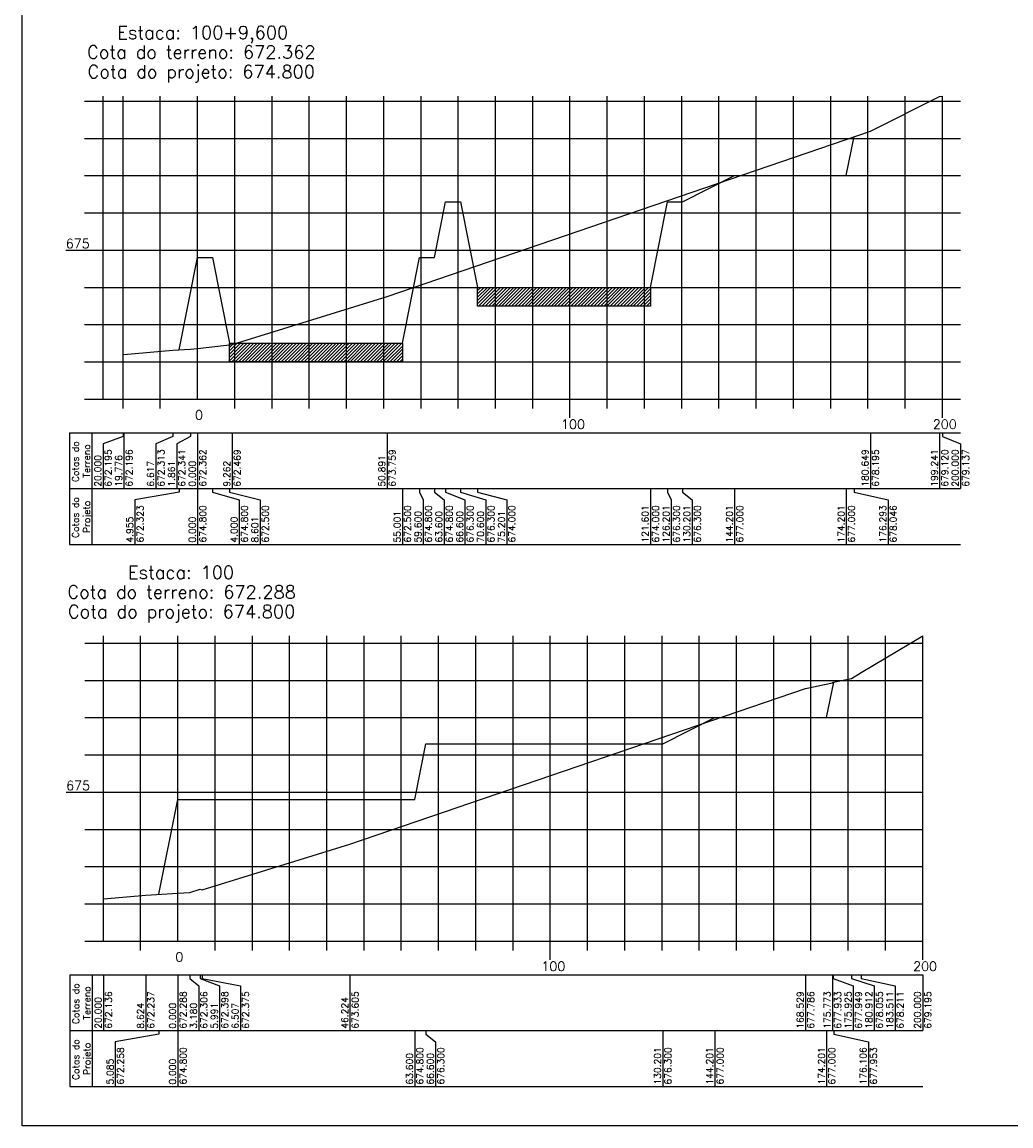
# Model space of a CAD drawing. Header units: inches. Extents: x -1280 to -474, y 41 to 709.
# Tile 1 of 8: x -1280 to -1015, y 41 to 338. Entities that reach past the tile are written whole.
import ezdxf

# ---------------------------------------------------------------- set-up
doc = ezdxf.new("R2010")
doc.units = ezdxf.units.IN
doc.header["$MEASUREMENT"] = 0
doc.linetypes.add('CONTINUO', pattern=[0])
for name, color, linetype in [('PROJETO', 104, 'Continuous'), ('SELO', 11, 'Continuous'), ('TERRENO', 22, 'Continuous'), ('TG', 7, 'CONTINUO'), ('Vp', 2, 'Continuous')]:
    doc.layers.add(name, color=color, linetype=linetype)
doc.styles.add('SIMPLEX', font='simplex', dxfattribs={"height": 0.2})
pattern_1 = [(45, (-1268.6576, -112.7759), (-0.4419417, 0.4419417), [])]

msp = doc.modelspace()

# ---------------------------------------------------------------- hatches: boundary and pattern name
at = {"layer": 'SELO'}
h = msp.add_hatch(dxfattribs=at)
h.set_pattern_fill('ANSI31', color=256, scale=5, style=0)
h.set_pattern_definition(pattern_1)
h.paths.add_polyline_path([(-1158.08, 266.46), (-1111.68, 266.46), (-1111.68, 261.46), (-1158.08, 261.46)])
h = msp.add_hatch(dxfattribs=at)
h.set_pattern_fill('ANSI31', color=256, scale=5, style=0)
h.set_pattern_definition(pattern_1)
h.paths.add_polyline_path([(-1224.68, 251.46), (-1178.28, 251.46), (-1178.28, 246.46), (-1224.68, 246.46)])

# ---------------------------------------------------------------- linework, layer by layer
at = {"layer": 'PROJETO', "flags": 128}
for points in [[(-1238.24, 249.69), (-1233.28, 274.46), (-1233.28, 274.46), (-1233.28, 274.46), (-1233.28, 274.46), (-1229.28, 274.46), (-1224.68, 251.46), (-1178.28, 251.46), (-1173.68, 274.46), (-1169.68, 274.46), (-1166.68, 289.46), (-1162.68, 289.46), (-1158.08, 266.46), (-1111.68, 266.46), (-1107.08, 289.46), (-1103.08, 289.46), (-1089.08, 296.46), (-1059.08, 296.46), (-1059.08, 296.46), (-1056.99, 306.92)], [(-1243.66, 103.55), (-1238.57, 128.97), (-1238.57, 128.97), (-1238.57, 128.97), (-1238.57, 128.97), (-1174.97, 128.97), (-1171.97, 143.97), (-1108.37, 143.97), (-1094.37, 150.97), (-1064.37, 150.97), (-1064.37, 150.97), (-1062.47, 160.5)]]:
    msp.add_lwpolyline(points, dxfattribs=at)
at = {"layer": 'SELO'}
for points in [[(-1158.08, 266.46), (-1111.68, 266.46), (-1111.68, 261.46), (-1158.08, 261.46)], [(-1224.68, 251.46), (-1178.28, 251.46), (-1178.28, 246.46), (-1224.68, 246.46)]]:
    msp.add_lwpolyline(points, close=True, dxfattribs=at)
at = {"layer": 'TERRENO', "flags": 128}
for points in [[(-1253.28, 248.41), (-1253.06, 248.42), (-1239.9, 249.59), (-1235.14, 249.87), (-1233.28, 250.08), (-1224.02, 251.15), (-1182.39, 264.05), (-1052.63, 308.41), (-1034.04, 317.66), (-1033.28, 317.83)], [(-1258.57, 102.33), (-1247.2, 103.34), (-1238.57, 103.85), (-1235.39, 104.03), (-1232.58, 104.95), (-1232.07, 104.72), (-1192.35, 117.02), (-1070.04, 158.83), (-1062.8, 160.3), (-1062.65, 160.46), (-1057.66, 161.52), (-1055.06, 163.08), (-1038.57, 172.92)]]:
    msp.add_lwpolyline(points, dxfattribs=at)
at = {"layer": 'TG', "color": 4, "linetype": 'CONTINUO', "flags": 128}
for points in [[(-1258.66, 236.46), (-1258.66, 317.83)], [(-1233.28, 236.46), (-1233.28, 317.83)], [(-1263.66, 316.46), (-1258.66, 316.46)], [(-1263.66, 306.46), (-1258.66, 306.46)], [(-1263.66, 296.46), (-1258.66, 296.46)], [(-1263.66, 286.46), (-1258.66, 286.46)], [(-1268.66, 276.46), (-1258.66, 276.46)], [(-1263.66, 266.46), (-1258.66, 266.46)], [(-1263.66, 256.46), (-1258.66, 256.46)], [(-1263.66, 246.46), (-1258.66, 246.46)], [(-1263.66, 236.46), (-1258.66, 236.46)], [(-1258.66, 236.46), (-1028.44, 236.46)], [(-1253.28, 233.96), (-1253.28, 236.46)], [(-1243.28, 233.96), (-1243.28, 236.46)], [(-1223.28, 233.96), (-1223.28, 236.46)], [(-1213.28, 233.96), (-1213.28, 236.46)], [(-1203.28, 233.96), (-1203.28, 236.46)], [(-1193.28, 233.96), (-1193.28, 236.46)], [(-1183.28, 233.96), (-1183.28, 236.46)], [(-1173.28, 233.96), (-1173.28, 236.46)], [(-1163.28, 233.96), (-1163.28, 236.46)], [(-1153.28, 233.96), (-1153.28, 236.46)], [(-1143.28, 233.96), (-1143.28, 236.46)], [(-1133.28, 231.46), (-1133.28, 236.46)], [(-1123.28, 233.96), (-1123.28, 236.46)], [(-1113.28, 233.96), (-1113.28, 236.46)], [(-1103.28, 233.96), (-1103.28, 236.46)], [(-1093.28, 233.96), (-1093.28, 236.46)], [(-1083.28, 233.96), (-1083.28, 236.46)], [(-1073.28, 233.96), (-1073.28, 236.46)], [(-1063.28, 233.96), (-1063.28, 236.46)], [(-1053.28, 233.96), (-1053.28, 236.46)], [(-1043.28, 233.96), (-1043.28, 236.46)], [(-1033.28, 231.46), (-1033.28, 236.46)], [(-1258.57, 90.97), (-1258.57, 172.92)], [(-1238.57, 90.97), (-1238.57, 172.92)], [(-1263.57, 170.97), (-1258.57, 170.97)], [(-1263.57, 160.97), (-1258.57, 160.97)], [(-1263.57, 150.97), (-1258.57, 150.97)], [(-1263.57, 140.97), (-1258.57, 140.97)], [(-1268.57, 130.97), (-1258.57, 130.97)], [(-1263.57, 120.97), (-1258.57, 120.97)], [(-1263.57, 110.97), (-1258.57, 110.97)], [(-1263.57, 100.97), (-1258.57, 100.97)], [(-1263.57, 90.97), (-1258.57, 90.97)], [(-1258.57, 90.97), (-1038.57, 90.97)], [(-1248.57, 88.47), (-1248.57, 90.97)], [(-1228.57, 88.47), (-1228.57, 90.97)], [(-1218.57, 88.47), (-1218.57, 90.97)], [(-1208.57, 88.47), (-1208.57, 90.97)], [(-1198.57, 88.47), (-1198.57, 90.97)], [(-1188.57, 88.47), (-1188.57, 90.97)], [(-1178.57, 88.47), (-1178.57, 90.97)], [(-1168.57, 88.47), (-1168.57, 90.97)], [(-1158.57, 88.47), (-1158.57, 90.97)], [(-1148.57, 88.47), (-1148.57, 90.97)], [(-1138.57, 85.97), (-1138.57, 90.97)], [(-1128.57, 88.47), (-1128.57, 90.97)], [(-1118.57, 88.47), (-1118.57, 90.97)], [(-1108.57, 88.47), (-1108.57, 90.97)], [(-1098.57, 88.47), (-1098.57, 90.97)], [(-1088.57, 88.47), (-1088.57, 90.97)], [(-1078.57, 88.47), (-1078.57, 90.97)], [(-1068.57, 88.47), (-1068.57, 90.97)], [(-1058.57, 88.47), (-1058.57, 90.97)], [(-1048.57, 88.47), (-1048.57, 90.97)], [(-1038.57, 85.97), (-1038.57, 90.97)]]:
    msp.add_lwpolyline(points, dxfattribs=at)
at = {"layer": 'TG', "color": 7, "linetype": 'CONTINUO', "flags": 128}
for points in [[(-1253.28, 236.46), (-1253.28, 317.83)], [(-1243.28, 236.46), (-1243.28, 317.83)], [(-1223.28, 236.46), (-1223.28, 317.83)], [(-1213.28, 236.46), (-1213.28, 317.83)], [(-1203.28, 236.46), (-1203.28, 317.83)], [(-1193.28, 236.46), (-1193.28, 317.83)], [(-1183.28, 236.46), (-1183.28, 317.83)], [(-1173.28, 236.46), (-1173.28, 317.83)], [(-1163.28, 236.46), (-1163.28, 317.83)], [(-1153.28, 236.46), (-1153.28, 317.83)], [(-1143.28, 236.46), (-1143.28, 317.83)], [(-1133.28, 236.46), (-1133.28, 317.83)], [(-1123.28, 236.46), (-1123.28, 317.83)], [(-1113.28, 236.46), (-1113.28, 317.83)], [(-1103.28, 236.46), (-1103.28, 317.83)], [(-1093.28, 236.46), (-1093.28, 317.83)], [(-1083.28, 236.46), (-1083.28, 317.83)], [(-1073.28, 236.46), (-1073.28, 317.83)], [(-1063.28, 236.46), (-1063.28, 317.83)], [(-1053.28, 236.46), (-1053.28, 317.83)], [(-1043.28, 236.46), (-1043.28, 317.83)], [(-1033.28, 236.46), (-1033.28, 317.83)], [(-1258.66, 316.46), (-1028.44, 316.46)], [(-1258.66, 306.46), (-1028.44, 306.46)], [(-1258.66, 296.46), (-1028.44, 296.46)], [(-1258.66, 286.46), (-1028.44, 286.46)], [(-1258.66, 276.46), (-1028.44, 276.46)], [(-1258.66, 266.46), (-1028.44, 266.46)], [(-1258.66, 256.46), (-1028.44, 256.46)], [(-1258.66, 246.46), (-1028.44, 246.46)], [(-1267.66, 227.46), (-1028.44, 227.46)], [(-1267.66, 227.46), (-1267.66, 212.46)], [(-1261.66, 227.46), (-1261.66, 212.46)], [(-1253.28, 226.46), (-1258.66, 224.46)], [(-1253.28, 227.46), (-1253.28, 226.46)], [(-1253.06, 227.46), (-1253.06, 212.46)], [(-1239.9, 226.46), (-1244.48, 224.46)], [(-1239.9, 227.46), (-1239.9, 226.46)], [(-1235.14, 226.46), (-1238.88, 224.46)], [(-1235.14, 227.46), (-1235.14, 226.46)], [(-1233.28, 227.46), (-1233.28, 212.46)], [(-1224.02, 227.46), (-1224.02, 212.46)], [(-1182.39, 227.46), (-1182.39, 212.46)], [(-1052.63, 227.46), (-1052.63, 212.46)], [(-1034.04, 227.46), (-1034.04, 212.46)], [(-1033.28, 227.46), (-1033.28, 226.46)], [(-1033.28, 226.46), (-1028.44, 224.46)], [(-1258.66, 224.46), (-1258.66, 212.46)], [(-1244.48, 224.46), (-1244.48, 212.46)], [(-1238.88, 224.46), (-1238.88, 212.46)], [(-1028.44, 224.46), (-1028.44, 212.46)], [(-1267.66, 212.46), (-1028.44, 212.46)], [(-1267.66, 212.46), (-1267.66, 197.46)], [(-1261.66, 212.46), (-1261.66, 197.46)], [(-1238.24, 211.46), (-1250.08, 209.46)], [(-1238.24, 212.46), (-1238.24, 211.46)], [(-1233.28, 212.46), (-1233.28, 197.46)], [(-1233.28, 212.46), (-1233.28, 211.46)], [(-1233.28, 212.46), (-1233.28, 211.46)], [(-1233.28, 212.46), (-1233.28, 211.46)], [(-1229.28, 212.46), (-1229.28, 211.46)], [(-1229.28, 211.46), (-1222.08, 209.46)], [(-1224.68, 212.46), (-1224.68, 211.46)], [(-1224.68, 211.46), (-1216.48, 209.46)], [(-1178.28, 212.46), (-1178.28, 197.46)], [(-1173.68, 212.46), (-1173.68, 211.46)], [(-1173.68, 211.46), (-1172.68, 209.46)], [(-1169.68, 212.46), (-1169.68, 211.46)], [(-1169.68, 211.46), (-1167.08, 209.46)], [(-1166.68, 212.46), (-1166.68, 211.46)], [(-1166.68, 211.46), (-1161.48, 209.46)], [(-1162.68, 212.46), (-1162.68, 211.46)], [(-1162.68, 211.46), (-1155.88, 209.46)], [(-1158.08, 212.46), (-1158.08, 211.46)], [(-1158.08, 211.46), (-1150.28, 209.46)], [(-1111.68, 212.46), (-1111.68, 197.46)], [(-1107.08, 212.46), (-1107.08, 211.46)], [(-1107.08, 211.46), (-1106.08, 209.46)], [(-1103.08, 212.46), (-1103.08, 211.46)], [(-1103.08, 211.46), (-1100.48, 209.46)], [(-1089.08, 212.46), (-1089.08, 197.46)], [(-1059.08, 212.46), (-1059.08, 197.46)], [(-1059.08, 212.46), (-1059.08, 211.46)], [(-1056.99, 212.46), (-1056.99, 211.46)], [(-1056.99, 211.46), (-1047.88, 209.46)], [(-1250.08, 209.46), (-1250.08, 197.46)], [(-1222.08, 209.46), (-1222.08, 197.46)], [(-1216.48, 209.46), (-1216.48, 197.46)], [(-1172.68, 209.46), (-1172.68, 197.46)], [(-1167.08, 209.46), (-1167.08, 197.46)], [(-1161.48, 209.46), (-1161.48, 197.46)], [(-1155.88, 209.46), (-1155.88, 197.46)], [(-1150.28, 209.46), (-1150.28, 197.46)], [(-1106.08, 209.46), (-1106.08, 197.46)], [(-1100.48, 209.46), (-1100.48, 197.46)], [(-1047.88, 209.46), (-1047.88, 197.46)], [(-1267.66, 197.46), (-1028.44, 197.46)], [(-1248.57, 90.97), (-1248.57, 172.92)], [(-1228.57, 90.97), (-1228.57, 172.92)], [(-1218.57, 90.97), (-1218.57, 172.92)], [(-1208.57, 90.97), (-1208.57, 172.92)], [(-1198.57, 90.97), (-1198.57, 172.92)], [(-1188.57, 90.97), (-1188.57, 172.92)], [(-1178.57, 90.97), (-1178.57, 172.92)], [(-1168.57, 90.97), (-1168.57, 172.92)], [(-1158.57, 90.97), (-1158.57, 172.92)], [(-1148.57, 90.97), (-1148.57, 172.92)], [(-1138.57, 90.97), (-1138.57, 172.92)], [(-1128.57, 90.97), (-1128.57, 172.92)], [(-1118.57, 90.97), (-1118.57, 172.92)], [(-1108.57, 90.97), (-1108.57, 172.92)], [(-1098.57, 90.97), (-1098.57, 172.92)], [(-1088.57, 90.97), (-1088.57, 172.92)], [(-1078.57, 90.97), (-1078.57, 172.92)], [(-1068.57, 90.97), (-1068.57, 172.92)], [(-1058.57, 90.97), (-1058.57, 172.92)], [(-1048.57, 90.97), (-1048.57, 172.92)], [(-1038.57, 90.97), (-1038.57, 172.92)], [(-1258.57, 170.97), (-1038.57, 170.97)], [(-1258.57, 160.97), (-1038.57, 160.97)], [(-1258.57, 150.97), (-1038.57, 150.97)], [(-1258.57, 140.97), (-1038.57, 140.97)], [(-1258.57, 130.97), (-1038.57, 130.97)], [(-1258.57, 120.97), (-1038.57, 120.97)], [(-1258.57, 110.97), (-1038.57, 110.97)], [(-1258.57, 100.97), (-1038.57, 100.97)], [(-1267.57, 81.97), (-1038.57, 81.97)], [(-1267.57, 81.97), (-1267.57, 66.97)], [(-1261.57, 81.97), (-1261.57, 66.97)], [(-1258.57, 81.97), (-1258.57, 66.97)], [(-1247.2, 81.97), (-1247.2, 66.97)], [(-1238.57, 81.97), (-1238.57, 66.97)], [(-1235.39, 81.97), (-1235.39, 80.97)], [(-1235.39, 80.97), (-1232.97, 78.97)], [(-1232.58, 81.97), (-1232.58, 80.97)], [(-1232.58, 80.97), (-1227.37, 78.97)], [(-1232.07, 81.97), (-1232.07, 80.97)], [(-1232.07, 80.97), (-1221.77, 78.97)], [(-1192.35, 81.97), (-1192.35, 66.97)], [(-1070.04, 81.97), (-1070.04, 66.97)], [(-1062.8, 81.97), (-1062.8, 66.97)], [(-1062.65, 81.97), (-1062.65, 80.97)], [(-1062.65, 80.97), (-1057.2, 78.97)], [(-1057.66, 81.97), (-1057.66, 80.97)], [(-1057.66, 80.97), (-1051.6, 78.97)], [(-1055.06, 81.97), (-1055.06, 80.97)], [(-1055.06, 80.97), (-1046, 78.97)], [(-1038.57, 81.97), (-1038.57, 66.97)], [(-1232.97, 78.97), (-1232.97, 66.97)], [(-1227.37, 78.97), (-1227.37, 66.97)], [(-1221.77, 78.97), (-1221.77, 66.97)], [(-1057.2, 78.97), (-1057.2, 66.97)], [(-1051.6, 78.97), (-1051.6, 66.97)], [(-1046, 78.97), (-1046, 66.97)], [(-1267.57, 66.97), (-1038.57, 66.97)], [(-1267.57, 66.97), (-1267.57, 51.97)], [(-1261.57, 66.97), (-1261.57, 51.97)], [(-1243.66, 65.97), (-1255.37, 63.97)], [(-1243.66, 66.97), (-1243.66, 65.97)], [(-1238.57, 66.97), (-1238.57, 51.97)], [(-1238.57, 66.97), (-1238.57, 65.97)], [(-1238.57, 66.97), (-1238.57, 65.97)], [(-1238.57, 66.97), (-1238.57, 65.97)], [(-1174.97, 66.97), (-1174.97, 51.97)], [(-1171.97, 66.97), (-1171.97, 65.97)], [(-1171.97, 65.97), (-1169.37, 63.97)], [(-1108.37, 66.97), (-1108.37, 51.97)], [(-1094.37, 66.97), (-1094.37, 51.97)], [(-1064.37, 66.97), (-1064.37, 51.97)], [(-1064.37, 66.97), (-1064.37, 65.97)], [(-1062.47, 66.97), (-1062.47, 65.97)], [(-1062.47, 65.97), (-1053.17, 63.97)], [(-1255.37, 63.97), (-1255.37, 51.97)], [(-1169.37, 63.97), (-1169.37, 51.97)], [(-1053.17, 63.97), (-1053.17, 51.97)], [(-1267.57, 51.97), (-1038.57, 51.97)]]:
    msp.add_lwpolyline(points, dxfattribs=at)
at = {"layer": 'Vp'}
msp.add_lwpolyline([(-474.4, 181.77), (-649.4, 181.77), (-649.4, 41.38), (-1280.4, 41.38), (-1280.4, 615.38), (-474.4, 615.38)], close=True, dxfattribs=at)

# ---------------------------------------------------------------- texts
at = {"layer": 'TG', "color": 4, "style": 'SIMPLEX'}
for s, p in [('Estaca: 100+9,600', (-1254.84, 333.12)), ('Cota do terreno: 672.362', (-1262.94, 327.87)), ('Cota do projeto: 674.800', (-1262.8, 322.62)), ('Estaca: 100', (-1251.96, 188.2)), ('Cota do terreno: 672.288', (-1268.23, 182.95)), ('Cota do projeto: 674.800', (-1268.09, 177.7))]:
    msp.add_text(s, height=3.5, dxfattribs=at).set_placement(p)
at = {"layer": 'TG', "color": 2, "style": 'SIMPLEX'}
for s, p in [('675', (-1268.66, 276.96)), ('0', (-1233.95, 230.96)), ('100', (-1135.67, 228.46)), ('200', (-1035.86, 228.46)), ('675', (-1268.57, 131.47)), ('0', (-1239.24, 85.47)), ('100', (-1140.96, 82.97)), ('200', (-1041.15, 82.97))]:
    msp.add_text(s, height=2.5, dxfattribs=at).set_placement(p)
for s, p in [('Cotas do', (-1265.16, 214.2)), ('Terreno', (-1262.16, 215.38)), ('20.000', (-1259.16, 212.96)), ('672.195', (-1256.36, 212.96)), ('19.776', (-1253.56, 212.96)), ('672.196', (-1250.76, 212.96)), ('672.313', (-1242.18, 212.96)), ('672.341', (-1236.58, 212.96)), ('672.362', (-1230.98, 212.96)), ('672.469', (-1221.72, 212.96)), ('50.891', (-1182.89, 212.96)), ('673.759', (-1180.09, 212.96)), ('180.649', (-1053.13, 212.96)), ('678.195', (-1050.33, 212.96)), ('199.241', (-1034.54, 212.96)), ('679.120', (-1031.74, 212.96)), ('200.000', (-1028.94, 212.96)), ('679.137', (-1026.14, 212.96)), ('6.617', (-1244.98, 212.96)), ('1.861', (-1239.38, 212.96)), ('0.000', (-1233.78, 212.96)), ('9.262', (-1224.52, 212.96)), ('Cotas do', (-1265.16, 199.2)), ('Projeto', (-1262.16, 200.55)), ('672.323', (-1247.78, 197.96)), ('674.800', (-1230.98, 197.96)), ('674.800', (-1219.78, 197.96)), ('672.500', (-1214.18, 197.96)), ('55.001', (-1178.78, 197.96)), ('672.500', (-1175.98, 197.96)), ('59.600', (-1173.18, 197.96)), ('674.800', (-1170.38, 197.96)), ('63.600', (-1167.58, 197.96)), ('674.800', (-1164.78, 197.96)), ('66.600', (-1161.98, 197.96)), ('676.300', (-1159.18, 197.96)), ('70.600', (-1156.38, 197.96)), ('676.300', (-1153.58, 197.96)), ('75.201', (-1150.78, 197.96)), ('674.000', (-1147.98, 197.96)), ('121.601', (-1112.18, 197.96)), ('674.000', (-1109.38, 197.96)), ('126.201', (-1106.58, 197.96)), ('676.300', (-1103.78, 197.96)), ('130.201', (-1100.98, 197.96)), ('676.300', (-1098.18, 197.96)), ('144.201', (-1089.58, 197.96)), ('677.000', (-1086.78, 197.96)), ('174.201', (-1059.58, 197.96)), ('677.000', (-1056.78, 197.96)), ('176.293', (-1048.38, 197.96)), ('678.046', (-1045.58, 197.96)), ('4.955', (-1250.58, 197.96)), ('0.000', (-1233.78, 197.96)), ('4.000', (-1222.58, 197.96)), ('8.601', (-1216.98, 197.96)), ('Cotas do', (-1265.07, 68.7)), ('Terreno', (-1262.07, 69.89)), ('20.000', (-1259.07, 67.47)), ('672.136', (-1256.27, 67.47)), ('672.237', (-1244.9, 67.47)), ('672.288', (-1236.27, 67.47)), ('672.306', (-1230.67, 67.47)), ('672.398', (-1225.07, 67.47)), ('672.375', (-1219.47, 67.47)), ('46.224', (-1192.85, 67.47)), ('673.605', (-1190.05, 67.47)), ('168.529', (-1070.54, 67.47)), ('677.786', (-1067.74, 67.47)), ('175.773', (-1063.3, 67.47)), ('677.933', (-1060.5, 67.47)), ('175.925', (-1057.7, 67.47)), ('677.949', (-1054.9, 67.47)), ('180.912', (-1052.1, 67.47)), ('678.055', (-1049.3, 67.47)), ('183.511', (-1046.5, 67.47)), ('678.211', (-1043.7, 67.47)), ('200.000', (-1039.07, 67.47)), ('679.195', (-1036.27, 67.47)), ('8.624', (-1247.7, 67.47)), ('0.000', (-1239.07, 67.47)), ('3.180', (-1233.47, 67.47)), ('5.991', (-1227.87, 67.47)), ('6.507', (-1222.27, 67.47)), ('Cotas do', (-1265.07, 53.7)), ('Projeto', (-1262.07, 55.05)), ('672.258', (-1253.07, 52.47)), ('674.800', (-1236.27, 52.47)), ('63.600', (-1175.47, 52.47)), ('674.800', (-1172.67, 52.47)), ('66.600', (-1169.87, 52.47)), ('676.300', (-1167.07, 52.47)), ('130.201', (-1108.87, 52.47)), ('676.300', (-1106.07, 52.47)), ('144.201', (-1094.87, 52.47)), ('677.000', (-1092.07, 52.47)), ('174.201', (-1064.87, 52.47)), ('677.000', (-1062.07, 52.47)), ('176.106', (-1053.67, 52.47)), ('677.953', (-1050.87, 52.47)), ('5.085', (-1255.87, 52.47)), ('0.000', (-1239.07, 52.47))]:
    msp.add_text(s, height=1.8, rotation=90, dxfattribs=at).set_placement(p)

doc.saveas('drawing.dxf')
